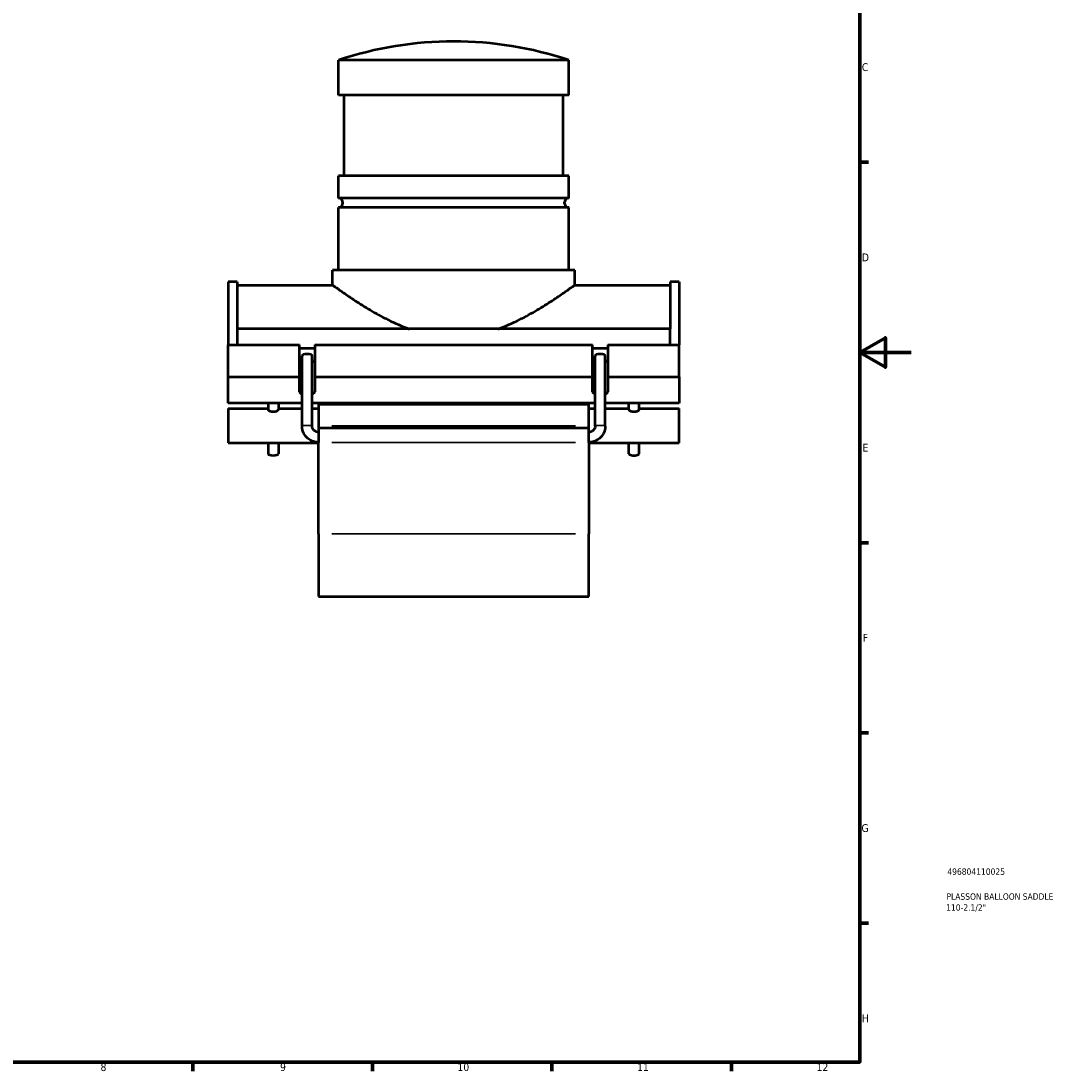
# Model space of a CAD drawing. Header units: millimetres. Extents: x -15 to 1002, y -66 to 813.
# Tile 3 of 4: x 494 to 900, y 17 to 426. Entities that reach past the tile are written whole.
import ezdxf

# ---------------------------------------------------------------- set-up
doc = ezdxf.new("R2010")
doc.units = ezdxf.units.MM
for name, color, linetype, lineweight in [('Border (ANSI)', 7, 'Continuous', 70), ('Title (ISO)', 7, 'Continuous', 50), ('Visible (ANSI)', 7, 'Continuous', 50), ('Visible Narrow (ANSI)', 7, 'Continuous', 35)]:
    doc.layers.add(name, color=color, linetype=linetype, lineweight=lineweight)
doc.styles.add('Note Text (ANSI)', font='tahoma.ttf')
doc.styles.add('Note Text (ISO)', font='tahoma.ttf')

# ---------------------------------------------------------------- blocks, each defined once
blk = doc.blocks.new('Borders Default Border')
at = {"layer": 'Border (ANSI)'}
for p, q in [((821, 371.25), (824.45, 371.25)), ((821, 222.75), (824.45, 222.75)), ((821, 148.5), (824.45, 148.5)), ((821, 74.25), (824.45, 74.25)), ((560.67, 20), (560.67, 16.55)), ((630.75, 20), (630.75, 16.55)), ((700.83, 20), (700.83, 16.55)), ((770.92, 20), (770.92, 16.55))]:
    blk.add_line(p, q, dxfattribs=at)
at = {"layer": 'Border (ANSI)', "flags": 128}
for points in [[(20, 20), (20, 574), (821, 574), (821, 20), (20, 20)], [(841, 297), (821, 297), (831, 302.77), (831, 291.23), (821, 297)]]:
    blk.add_lwpolyline(points, dxfattribs=at)
at = {"layer": 'Border (ANSI)', "attachment_point": 7, "style": 'Note Text (ANSI)'}
for s, insert, char_height in [('C', (821.8, 406.8), 3.05), ('D', (821.81, 332.6), 3.05), ('E', (822.05, 258.35), 3.05), ('F', (822.14, 184.1), 3.05), ('G', (821.66, 109.79), 3.05), ('H', (821.81, 35.6), 3.05), ('8', (524.63, 16.48), 3.05), ('9', (594.7, 16.49), 3.05), ('10', (663.96, 16.49), 3.048), ('11', (734.04, 16.55), 3.048), ('12', (804.13, 16.55), 3.048)]:
    blk.add_mtext(s, dxfattribs=dict(at, insert=insert, char_height=char_height))
blk = doc.blocks.new('Title Blocks ISO')
at = {"layer": 'Title (ISO)', "color": 232, "true_color": 0xca0064, "style": 'Note Text (ISO)'}
for tag, p in [('PART_NUMBER_001', (34.16, 73.13)), ('DESCRIPTION_001', (33.84, 63.4)), ('DESCRIPTION_002', (33.71, 59.12))]:
    blk.add_attdef(tag, p, '', height=2.5, dxfattribs=at)

msp = doc.modelspace()

# ---------------------------------------------------------------- linework, layer by layer
at = {"layer": 'Visible (ANSI)'}
for p, q in [((707.464, 411.077), (617.464, 411.077)), ((617.464, 397.427), (617.464, 411.077)), ((707.464, 397.427), (707.464, 411.077)), ((707.464, 397.427), (617.464, 397.427)), ((619.714, 365.927), (619.714, 397.427)), ((705.214, 365.927), (705.214, 397.427)), ((707.464, 365.927), (617.464, 365.927)), ((617.464, 357.227), (617.464, 365.927)), ((707.464, 357.227), (707.464, 365.927)), ((707.464, 357.227), (617.464, 357.227)), ((707.464, 353.627), (617.464, 353.627)), ((617.464, 329.177), (617.464, 353.627)), ((707.464, 329.177), (707.464, 353.627)), ((709.714, 329.177), (615.214, 329.177)), ((615.214, 323.327), (615.214, 329.177)), ((709.714, 323.327), (709.714, 329.177)), ((574.464, 324.625), (574.464, 299.949)), ((577.984, 324.625), (574.464, 324.625)), ((577.984, 324.625), (577.984, 306.18)), ((746.944, 324.625), (746.944, 306.18)), ((750.464, 324.625), (746.944, 324.625)), ((750.464, 324.625), (750.464, 299.949)), ((577.984, 323.327), (615.214, 323.327)), ((709.714, 323.327), (746.944, 323.327)), ((577.984, 306.18), (577.984, 299.949)), ((746.944, 306.18), (577.984, 306.18)), ((746.944, 299.949), (746.944, 306.18)), ((574.464, 299.949), (602.294, 299.949)), ((574.464, 287.545), (574.464, 299.949)), ((602.294, 287.545), (602.294, 299.949)), ((608.234, 299.949), (716.694, 299.949)), ((608.234, 299.949), (608.234, 287.545)), ((716.694, 287.545), (716.694, 299.949)), ((722.634, 299.949), (750.464, 299.949)), ((722.634, 299.949), (722.634, 287.545)), ((750.464, 287.545), (750.464, 299.949)), ((608.234, 298.563), (602.294, 298.563)), ((603.284, 268.285), (603.284, 295.713)), ((607.244, 268.285), (607.244, 295.713)), ((722.634, 298.563), (716.694, 298.563)), ((717.684, 268.285), (717.684, 295.713)), ((721.644, 268.285), (721.644, 295.713)), ((574.464, 287.545), (602.294, 287.545)), ((574.464, 277.238), (574.464, 287.545)), ((602.294, 281.64), (602.294, 287.545)), ((608.234, 287.545), (716.694, 287.545)), ((608.234, 287.545), (608.234, 281.64)), ((716.694, 281.64), (716.694, 287.545)), ((722.634, 287.545), (750.464, 287.545)), ((722.634, 287.545), (722.634, 281.64)), ((750.464, 287.545), (750.464, 277.238)), ((603.284, 277.238), (574.464, 277.238)), ((574.464, 275.154), (574.464, 261.7)), ((574.464, 275.154), (590.084, 275.154)), ((590.084, 277.238), (590.084, 274.749)), ((594.044, 277.238), (594.044, 274.749)), ((594.044, 275.154), (603.284, 275.154)), ((717.684, 277.238), (607.244, 277.238)), ((607.244, 275.154), (609.664, 275.154)), ((609.664, 276.804), (609.664, 268.425)), ((609.664, 276.804), (715.264, 276.804)), ((715.264, 268.425), (715.264, 276.804)), ((715.264, 275.154), (717.684, 275.154)), ((750.464, 277.238), (721.644, 277.238)), ((721.644, 275.154), (730.884, 275.154)), ((730.884, 274.749), (730.884, 277.238)), ((734.844, 274.749), (734.844, 277.238)), ((734.844, 275.154), (750.464, 275.154)), ((750.464, 261.7), (750.464, 275.154)), ((609.664, 268.425), (609.664, 267.557)), ((609.664, 267.557), (609.664, 261.86)), ((609.664, 267.557), (715.264, 267.557)), ((715.264, 267.557), (715.264, 268.425)), ((715.264, 261.86), (715.264, 267.557)), ((574.464, 261.7), (609.664, 261.7)), ((590.084, 261.7), (590.084, 257.507)), ((594.044, 261.7), (594.044, 257.507)), ((609.664, 226.162), (609.664, 261.86)), ((715.264, 261.86), (715.264, 226.162)), ((715.264, 261.7), (750.464, 261.7)), ((730.884, 257.507), (730.884, 261.7)), ((734.844, 257.507), (734.844, 261.7)), ((609.664, 226.162), (609.664, 201.777)), ((715.264, 201.777), (715.264, 226.162)), ((609.664, 201.777), (715.264, 201.777))]:
    msp.add_line(p, q, dxfattribs=at)
for centre, radius, start, end in [((662.464, 276.997), 141.43, 71.4472, 108.5528), ((617.464, 355.427), 1.8, 270, 90), ((707.464, 355.427), 1.8, 90, 270)]:
    msp.add_arc(centre, radius, start, end, dxfattribs=at)
for centre, major_axis, ratio, start_param, end_param in [((605.264, 295.713), (-1.98, 0), 0.3496611, 3.1415927, 6.2831853), ((719.664, 295.713), (-1.98, 0), 0.3496611, 3.1415927, 6.2831853), ((605.264, 294.044), (-2.97, 0), 0.3420201, 0, 0.8410687), ((605.264, 294.044), (2.97, 0), 0.3420201, 5.4421166, 6.2831853), ((719.664, 294.044), (-2.97, 0), 0.3420201, 0, 0.8410687), ((719.664, 294.044), (2.97, 0), 0.3420201, 5.4421166, 6.2831853), ((605.264, 281.64), (-2.97, 0), 0.3420201, 0, 0.8410687), ((605.264, 281.64), (2.97, 0), 0.3420201, 5.4421166, 6.2831853), ((719.664, 281.64), (-2.97, 0), 0.3420201, 0, 0.8410687), ((719.664, 281.64), (2.97, 0), 0.3420201, 5.4421166, 6.2831853), ((592.064, 257.507), (1.98, 0), 0.3420201, 3.1415927, 6.2831853), ((732.864, 257.507), (-1.98, 0), 0.3420201, 0, 3.1415927)]:
    msp.add_ellipse(centre, major_axis=major_axis, ratio=ratio, start_param=start_param, end_param=end_param, dxfattribs=at)
for points, knots in [([(615.214, 323.327), (615.214, 323.327), (615.523, 323.101), (616.782, 322.193), (617.73, 321.513), (620.185, 319.796), (621.693, 318.76), (625.119, 316.5), (627.037, 315.277), (631.105, 312.835), (633.414, 311.519), (638.446, 308.941), (641.17, 307.68), (644.397, 306.445), (644.757, 306.311), (645.118, 306.18)], [7.4990197, 7.4990197, 7.4990197, 7.4990197, 8.4280078, 8.4280078, 9.3569959, 9.3569959, 10.285984, 10.285984, 11.2149721, 11.2149721, 12.1607389, 12.1607389, 13.1065057, 13.1065057, 13.2240836, 13.2240836, 13.2240836, 13.2240836]), ([(679.809, 306.18), (680.171, 306.311), (680.53, 306.445), (683.758, 307.68), (686.482, 308.941), (691.514, 311.519), (693.823, 312.835), (697.89, 315.277), (699.808, 316.5), (703.234, 318.76), (704.742, 319.796), (707.197, 321.513), (708.146, 322.193), (709.404, 323.101), (709.714, 323.327), (709.714, 323.327)], [16.7719952, 16.7719952, 16.7719952, 16.7719952, 16.8895731, 16.8895731, 17.8353399, 17.8353399, 18.7811067, 18.7811067, 19.7100948, 19.7100948, 20.6390829, 20.6390829, 21.568071, 21.568071, 22.4970591, 22.4970591, 22.4970591, 22.4970591]), ([(594.044, 274.749), (594.044, 274.663), (593.993, 274.558), (593.791, 274.339), (593.639, 274.226), (593.289, 274.036), (593.067, 273.947), (592.58, 273.824), (592.314, 273.791), (591.813, 273.791), (591.548, 273.824), (591.06, 273.947), (590.839, 274.036), (590.489, 274.226), (590.337, 274.339), (590.134, 274.558), (590.084, 274.663), (590.084, 274.749)], [0.30026445, 0.30026445, 0.30026445, 0.30026445, 0.37532023, 0.37532023, 0.45037602, 0.45037602, 0.52545246, 0.52545246, 0.60052889, 0.60052889, 0.67560533, 0.67560533, 0.75068177, 0.75068177, 0.82573756, 0.82573756, 0.90079334, 0.90079334, 0.90079334, 0.90079334]), ([(732.864, 273.791), (732.613, 273.791), (732.348, 273.824), (731.86, 273.947), (731.639, 274.036), (731.289, 274.226), (731.137, 274.339), (730.934, 274.558), (730.884, 274.663), (730.884, 274.749)], [0, 0, 0, 0, 0.07507644, 0.07507644, 0.15015288, 0.15015288, 0.22520866, 0.22520866, 0.30026445, 0.30026445, 0.30026445, 0.30026445]), ([(734.844, 274.749), (734.844, 274.663), (734.793, 274.558), (734.591, 274.339), (734.439, 274.226), (734.089, 274.036), (733.867, 273.947), (733.38, 273.824), (733.114, 273.791), (732.864, 273.791)], [0.90079334, 0.90079334, 0.90079334, 0.90079334, 0.97584913, 0.97584913, 1.05090491, 1.05090491, 1.12598135, 1.12598135, 1.20105779, 1.20105779, 1.20105779, 1.20105779]), ([(609.664, 261.947), (608.998, 261.947), (608.332, 262.052), (607.064, 262.46), (606.462, 262.763), (605.381, 263.541), (604.902, 264.015), (604.114, 265.089), (603.805, 265.688), (603.39, 266.953), (603.284, 267.619), (603.284, 268.285)], [1.5707963, 1.5707963, 1.5707963, 1.5707963, 1.8849556, 1.8849556, 2.1991149, 2.1991149, 2.5132741, 2.5132741, 2.8274334, 2.8274334, 3.1415927, 3.1415927, 3.1415927, 3.1415927]), ([(609.664, 265.907), (609.409, 265.907), (609.154, 265.947), (608.67, 266.103), (608.441, 266.218), (608.031, 266.513), (607.85, 266.692), (607.554, 267.094), (607.439, 267.318), (607.284, 267.789), (607.244, 268.035), (607.244, 268.283), (607.244, 268.284), (607.244, 268.285)], [1.5707963, 1.5707963, 1.5707963, 1.5707963, 1.8840324, 1.8840324, 2.1981917, 2.1981917, 2.512351, 2.512351, 2.8265102, 2.8265102, 3.1406695, 3.1406695, 3.1415927, 3.1415927, 3.1415927, 3.1415927]), ([(717.684, 268.285), (717.684, 268.038), (717.644, 267.791), (717.49, 267.32), (717.375, 267.096), (717.079, 266.693), (716.899, 266.514), (716.489, 266.219), (716.259, 266.103), (715.775, 265.947), (715.519, 265.907), (715.264, 265.907)], [0, 0, 0, 0, 0.3141593, 0.3141593, 0.6283185, 0.6283185, 0.9424778, 0.9424778, 1.2566371, 1.2566371, 1.5707963, 1.5707963, 1.5707963, 1.5707963]), ([(721.644, 268.285), (721.644, 267.619), (721.537, 266.953), (721.122, 265.688), (720.814, 265.089), (720.026, 264.015), (719.547, 263.541), (718.466, 262.763), (717.864, 262.46), (716.596, 262.052), (715.93, 261.947), (715.264, 261.947)], [0, 0, 0, 0, 0.3141593, 0.3141593, 0.6283185, 0.6283185, 0.9424778, 0.9424778, 1.2566371, 1.2566371, 1.5707963, 1.5707963, 1.5707963, 1.5707963])]:
    msp.add_open_spline(points, degree=3, knots=knots, dxfattribs=at)
at = {"layer": 'Visible Narrow (ANSI)'}
for p, q in [((709.984, 268.425), (614.944, 268.425)), ((614.944, 261.86), (709.984, 261.86)), ((614.944, 226.162), (709.984, 226.162))]:
    msp.add_line(p, q, dxfattribs=at)
for centre, major_axis, start_param, end_param in [((605.264, 268.285), (-1.98, 0), 3.2986723, 6.1261057), ((719.664, 268.285), (1.98, 0), 0.1570796, 2.984513)]:
    msp.add_ellipse(centre, major_axis=major_axis, ratio=0.1391731, start_param=start_param, end_param=end_param, dxfattribs=at)

# ---------------------------------------------------------------- block references
msp.add_blockref('Borders Default Border', (0, 0))
msp.add_blockref('Title Blocks ISO', (821, 20)).add_auto_attribs({'PART_NUMBER_001': '496804110025', 'DESCRIPTION_001': 'PLASSON BALLOON SADDLE', 'DESCRIPTION_002': '110-2.1/2"'})

doc.saveas('drawing.dxf')
